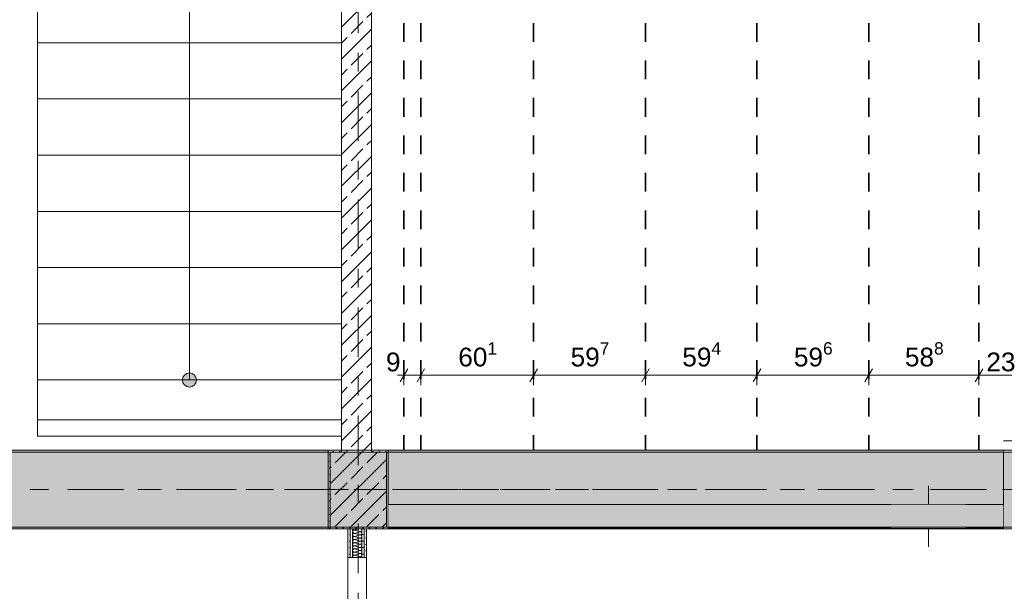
# Model space of a CAD drawing. Header units: metres. Extents: x -3.6 to 84.5, y -11 to 16.8.
# Tile 64 of 225: x 13.1 to 18.4, y 7.8 to 10.8. Entities that reach past the tile are written whole.
import ezdxf

# ---------------------------------------------------------------- set-up
doc = ezdxf.new("R2010")
doc.units = ezdxf.units.M
doc.header["$MEASUREMENT"] = 0
for name, pattern in [('Achse', [0.2, 0.1, -0.05, 0, -0.05]), ('Strichlinie doppelt', [0.546806, 0.264583, -0.105833, 0.070556, -0.105833]), ('Strichlinie eng', [0.115, 0.075, -0.04]), ('Wipeout_Contour', [1, 0, -1])]:
    doc.linetypes.add(name, pattern=pattern)
for name, color, linetype in [('155 - Bemaßung_ Beschriftung.Ausbau - Deckenelemente', 7, 'Continuous'), ('451 - Universal.Achsen Raster', 7, 'Continuous'), ('605 - Struktur.Wand Innen', 7, 'Continuous'), ('607 - Struktur.Stütze', 7, 'Continuous'), ('608 - Struktur.Träger', 7, 'Continuous'), ('610 - Struktur.Treppe_ Rampe', 7, 'Continuous'), ('Abbruch_605 - Struktur.Wand Innen', 7, 'Continuous'), ('Neubau_605 - Struktur.Wand Innen', 7, 'Continuous')]:
    doc.layers.add(name, color=color, linetype=linetype)
doc.styles.add('ERSTELLTER_STIL_2', font='txt')
doc.linetypes.add('Abbruch 1', pattern='A,0,[1,2022.0244.A_L5A-PL04.08_iB_Deckenelemente 1.OG1.Shx,S=0.001984,R=0,X=0,Y=0],-0.25,0', length=0.25)
doc.dimstyles.new('ERSTELLTER_STIL__1', dxfattribs={"dimtxt": 0.1, "dimasz": 0.0532, "dimexe": 0.18, "dimexo": 0.0625, "dimgap": 0, "dimtad": 1, "dimtih": 1, "dimtoh": 1, "dimzin": 0, "dimdsep": 46, "dimtxsty": 'ERSTELLTER_STIL_2', "dimblk": 'ARROWHEAD_2', "dimblk1": 'ARROWHEAD_2', "dimblk2": 'ARROWHEAD_2', "dimcen": 0.09, "dimse1": 1, "dimse2": 1, "dimclrd": 7, "dimclre": 7, "dimclrt": 7, "dimazin": 0, "dimtfac": 1, "dimtdec": 4, "dimtmove": 0, "dimatfit": 3, "dimfxl": 1, "dimtolj": 1, "dimtzin": 0, "dimarcsym": 0})
pattern_1 = [(45, (0, 0), (-0.08485281, 0.08485281), []), (45, (-0.04243, 0.04243), (-0.08485281, 0.08485281), [0.09, -0.03])]
pattern_2 = [(45, (0, 0), (-0.01767767, 0.01767767), [0, -0.025])]

# ---------------------------------------------------------------- blocks, each defined once
blk = doc.blocks.new('*X4')
at = {"layer": '605 - Struktur.Wand Innen', "color": 7, "linetype": 'Continuous', "lineweight": 5}
for p, q in [((14.9002, 8.09), (14.9006, 8.0885)), ((14.9006, 8.0885), (14.9014, 8.087)), ((14.9014, 8.087), (14.9024, 8.0858)), ((14.9024, 8.0858), (14.9037, 8.0847)), ((14.9083, 8.0833), (14.9349, 8.09)), ((14.9475, 8.0892), (14.9466, 8.09)), ((14.9486, 8.088), (14.9475, 8.0892)), ((14.9493, 8.0865), (14.9486, 8.088)), ((14.9498, 8.085), (14.9493, 8.0865)), ((14.9001, 8.0766), (14.9, 8.075)), ((14.9, 8.075), (14.9001, 8.0734)), ((14.9001, 8.06), (14.9, 8.0583)), ((14.9, 8.0583), (14.9001, 8.0567)), ((14.9001, 8.0433), (14.9, 8.0417)), ((14.9, 8.0417), (14.9001, 8.04)), ((14.9006, 8.0782), (14.9001, 8.0766)), ((14.9001, 8.0734), (14.9006, 8.0718)), ((14.9006, 8.0615), (14.9001, 8.06)), ((14.9001, 8.0567), (14.9006, 8.0551)), ((14.9006, 8.0449), (14.9001, 8.0433)), ((14.9001, 8.04), (14.9006, 8.0385)), ((14.9014, 8.0796), (14.9006, 8.0782)), ((14.9006, 8.0718), (14.9014, 8.0704)), ((14.9014, 8.063), (14.9006, 8.0615)), ((14.9006, 8.0551), (14.9014, 8.0537)), ((14.9014, 8.0463), (14.9006, 8.0449)), ((14.9006, 8.0385), (14.9014, 8.037)), ((14.9024, 8.0809), (14.9014, 8.0796)), ((14.9014, 8.0704), (14.9024, 8.0691)), ((14.9024, 8.0642), (14.9014, 8.063)), ((14.9014, 8.0537), (14.9024, 8.0524)), ((14.9024, 8.0476), (14.9014, 8.0463)), ((14.9014, 8.037), (14.9024, 8.0358)), ((14.9037, 8.0819), (14.9024, 8.0809)), ((14.9024, 8.0691), (14.9037, 8.0681)), ((14.9037, 8.0653), (14.9024, 8.0642)), ((14.9024, 8.0524), (14.9037, 8.0514)), ((14.9037, 8.0486), (14.9024, 8.0476)), ((14.9024, 8.0358), (14.9037, 8.0347)), ((14.9037, 8.0847), (14.9051, 8.084)), ((14.9051, 8.0827), (14.9037, 8.0819)), ((14.9037, 8.0681), (14.9051, 8.0673)), ((14.9051, 8.066), (14.9037, 8.0653)), ((14.9037, 8.0514), (14.9051, 8.0506)), ((14.9051, 8.0494), (14.9037, 8.0486)), ((14.9037, 8.0347), (14.9051, 8.034)), ((14.9051, 8.0327), (14.9037, 8.0319)), ((14.9051, 8.084), (14.9067, 8.0835)), ((14.9067, 8.0832), (14.9051, 8.0827)), ((14.9051, 8.0673), (14.9067, 8.0668)), ((14.9067, 8.0665), (14.9051, 8.066)), ((14.9051, 8.0506), (14.9067, 8.0502)), ((14.9067, 8.0498), (14.9051, 8.0494)), ((14.9051, 8.034), (14.9067, 8.0335)), ((14.9067, 8.0332), (14.9051, 8.0327)), ((14.9067, 8.0835), (14.9083, 8.0833)), ((14.9083, 8.0833), (14.9067, 8.0832)), ((14.9067, 8.0668), (14.9083, 8.0667)), ((14.9083, 8.0667), (14.9067, 8.0665)), ((14.9067, 8.0502), (14.9083, 8.05)), ((14.9083, 8.05), (14.9067, 8.0498)), ((14.9067, 8.0335), (14.9083, 8.0333)), ((14.9083, 8.0333), (14.9067, 8.0332)), ((14.9083, 8.0833), (14.9416, 8.075)), ((14.9083, 8.0667), (14.9416, 8.075)), ((14.9083, 8.0667), (14.9416, 8.0583)), ((14.9083, 8.05), (14.9416, 8.0583)), ((14.9083, 8.05), (14.9416, 8.0417)), ((14.9083, 8.0333), (14.9416, 8.0417)), ((14.9083, 8.0333), (14.9416, 8.025)), ((14.9416, 8.075), (14.9433, 8.0752)), ((14.9433, 8.0748), (14.9416, 8.075)), ((14.9416, 8.0583), (14.9433, 8.0585)), ((14.9433, 8.0582), (14.9416, 8.0583)), ((14.9416, 8.0417), (14.9433, 8.0418)), ((14.9433, 8.0415), (14.9416, 8.0417)), ((14.9433, 8.0752), (14.9448, 8.0756)), ((14.9448, 8.0744), (14.9433, 8.0748)), ((14.9433, 8.0585), (14.9448, 8.059)), ((14.9448, 8.0577), (14.9433, 8.0582)), ((14.9433, 8.0418), (14.9448, 8.0423)), ((14.9448, 8.041), (14.9433, 8.0415)), ((14.9448, 8.0756), (14.9463, 8.0764)), ((14.9463, 8.0736), (14.9448, 8.0744)), ((14.9448, 8.059), (14.9463, 8.0597)), ((14.9463, 8.0569), (14.9448, 8.0577)), ((14.9448, 8.0423), (14.9463, 8.0431)), ((14.9463, 8.0403), (14.9448, 8.041)), ((14.9463, 8.0764), (14.9475, 8.0774)), ((14.9475, 8.0726), (14.9463, 8.0736)), ((14.9463, 8.0597), (14.9475, 8.0608)), ((14.9475, 8.0559), (14.9463, 8.0569)), ((14.9463, 8.0431), (14.9475, 8.0441)), ((14.9475, 8.0392), (14.9463, 8.0403)), ((14.9475, 8.0774), (14.9486, 8.0787)), ((14.9486, 8.0713), (14.9475, 8.0726)), ((14.9475, 8.0608), (14.9486, 8.062)), ((14.9486, 8.0546), (14.9475, 8.0559)), ((14.9475, 8.0441), (14.9486, 8.0454)), ((14.9486, 8.038), (14.9475, 8.0392)), ((14.9486, 8.0787), (14.9493, 8.0801)), ((14.9493, 8.0699), (14.9486, 8.0713)), ((14.9486, 8.062), (14.9493, 8.0635)), ((14.9493, 8.0532), (14.9486, 8.0546)), ((14.9486, 8.0454), (14.9493, 8.0468)), ((14.9493, 8.0365), (14.9486, 8.038)), ((14.9493, 8.0801), (14.9498, 8.0817)), ((14.9498, 8.0683), (14.9493, 8.0699)), ((14.9493, 8.0635), (14.9498, 8.065)), ((14.9498, 8.0516), (14.9493, 8.0532)), ((14.9493, 8.0468), (14.9498, 8.0484)), ((14.9498, 8.035), (14.9493, 8.0365)), ((14.95, 8.0833), (14.9498, 8.085)), ((14.9498, 8.0817), (14.95, 8.0833)), ((14.95, 8.0667), (14.9498, 8.0683)), ((14.9498, 8.065), (14.95, 8.0667)), ((14.95, 8.05), (14.9498, 8.0516)), ((14.9498, 8.0484), (14.95, 8.05)), ((14.95, 8.0333), (14.9498, 8.035)), ((14.9498, 8.0317), (14.95, 8.0333)), ((14.9001, 8.0266), (14.9, 8.025)), ((14.9, 8.025), (14.9001, 8.0234)), ((14.9001, 8.01), (14.9, 8.0083)), ((14.9, 8.0083), (14.9001, 8.0067)), ((14.9001, 7.9933), (14.9, 7.9917)), ((14.9, 7.9917), (14.9001, 7.99)), ((14.9006, 8.0282), (14.9001, 8.0266)), ((14.9001, 8.0234), (14.9006, 8.0218)), ((14.9006, 8.0115), (14.9001, 8.01)), ((14.9001, 8.0067), (14.9006, 8.0051)), ((14.9006, 7.9949), (14.9001, 7.9933)), ((14.9001, 7.99), (14.9006, 7.9885)), ((14.9014, 8.0296), (14.9006, 8.0282)), ((14.9006, 8.0218), (14.9014, 8.0204)), ((14.9014, 8.013), (14.9006, 8.0115)), ((14.9006, 8.0051), (14.9014, 8.0037)), ((14.9014, 7.9963), (14.9006, 7.9949)), ((14.9006, 7.9885), (14.9014, 7.987)), ((14.9024, 8.0309), (14.9014, 8.0296)), ((14.9014, 8.0204), (14.9024, 8.0191)), ((14.9024, 8.0142), (14.9014, 8.013)), ((14.9014, 8.0037), (14.9024, 8.0024)), ((14.9024, 7.9976), (14.9014, 7.9963)), ((14.9014, 7.987), (14.9024, 7.9858)), ((14.9024, 7.9809), (14.9014, 7.9796)), ((14.9037, 8.0319), (14.9024, 8.0309)), ((14.9024, 8.0191), (14.9037, 8.0181)), ((14.9037, 8.0153), (14.9024, 8.0142)), ((14.9024, 8.0024), (14.9037, 8.0014)), ((14.9037, 7.9986), (14.9024, 7.9976)), ((14.9024, 7.9858), (14.9037, 7.9847)), ((14.9037, 7.9819), (14.9024, 7.9809)), ((14.9037, 8.0181), (14.9051, 8.0173)), ((14.9051, 8.016), (14.9037, 8.0153)), ((14.9037, 8.0014), (14.9051, 8.0006)), ((14.9051, 7.9994), (14.9037, 7.9986)), ((14.9037, 7.9847), (14.9051, 7.984)), ((14.9051, 7.9827), (14.9037, 7.9819)), ((14.9051, 8.0173), (14.9067, 8.0168)), ((14.9067, 8.0165), (14.9051, 8.016)), ((14.9051, 8.0006), (14.9067, 8.0002)), ((14.9067, 7.9998), (14.9051, 7.9994)), ((14.9051, 7.984), (14.9067, 7.9835)), ((14.9067, 7.9832), (14.9051, 7.9827)), ((14.9067, 8.0168), (14.9083, 8.0167)), ((14.9083, 8.0167), (14.9067, 8.0165)), ((14.9067, 8.0002), (14.9083, 8)), ((14.9083, 8), (14.9067, 7.9998)), ((14.9067, 7.9835), (14.9083, 7.9833)), ((14.9083, 7.9833), (14.9067, 7.9832)), ((14.9083, 8.0167), (14.9416, 8.025)), ((14.9083, 8.0167), (14.9416, 8.0083)), ((14.9083, 8), (14.9416, 8.0083)), ((14.9083, 8), (14.9416, 7.9917)), ((14.9083, 7.9833), (14.9416, 7.9917)), ((14.9083, 7.9833), (14.9416, 7.975)), ((14.9416, 8.025), (14.9433, 8.0252)), ((14.9433, 8.0248), (14.9416, 8.025)), ((14.9416, 8.0083), (14.9433, 8.0085)), ((14.9433, 8.0082), (14.9416, 8.0083)), ((14.9416, 7.9917), (14.9433, 7.9918)), ((14.9433, 7.9915), (14.9416, 7.9917)), ((14.9433, 8.0252), (14.9448, 8.0256)), ((14.9448, 8.0244), (14.9433, 8.0248)), ((14.9433, 8.0085), (14.9448, 8.009)), ((14.9448, 8.0077), (14.9433, 8.0082)), ((14.9433, 7.9918), (14.9448, 7.9923)), ((14.9448, 7.991), (14.9433, 7.9915)), ((14.9448, 8.0256), (14.9463, 8.0264)), ((14.9463, 8.0236), (14.9448, 8.0244)), ((14.9448, 8.009), (14.9463, 8.0097)), ((14.9463, 8.0069), (14.9448, 8.0077)), ((14.9448, 7.9923), (14.9463, 7.9931)), ((14.9463, 7.9903), (14.9448, 7.991)), ((14.9463, 8.0264), (14.9475, 8.0274)), ((14.9475, 8.0226), (14.9463, 8.0236)), ((14.9463, 8.0097), (14.9475, 8.0108)), ((14.9475, 8.0059), (14.9463, 8.0069)), ((14.9463, 7.9931), (14.9475, 7.9941)), ((14.9475, 7.9892), (14.9463, 7.9903)), ((14.9475, 8.0274), (14.9486, 8.0287)), ((14.9486, 8.0213), (14.9475, 8.0226)), ((14.9475, 8.0108), (14.9486, 8.012)), ((14.9486, 8.0046), (14.9475, 8.0059)), ((14.9475, 7.9941), (14.9486, 7.9954)), ((14.9486, 7.988), (14.9475, 7.9892)), ((14.9486, 8.0287), (14.9493, 8.0301)), ((14.9493, 8.0199), (14.9486, 8.0213)), ((14.9486, 8.012), (14.9493, 8.0135)), ((14.9493, 8.0032), (14.9486, 8.0046)), ((14.9486, 7.9954), (14.9493, 7.9968)), ((14.9493, 7.9865), (14.9486, 7.988)), ((14.9486, 7.9787), (14.9493, 7.9801)), ((14.9493, 8.0301), (14.9498, 8.0317)), ((14.9498, 8.0183), (14.9493, 8.0199)), ((14.9493, 8.0135), (14.9498, 8.015)), ((14.9498, 8.0016), (14.9493, 8.0032)), ((14.9493, 7.9968), (14.9498, 7.9984)), ((14.9498, 7.985), (14.9493, 7.9865)), ((14.9493, 7.9801), (14.9498, 7.9817)), ((14.95, 8.0167), (14.9498, 8.0183)), ((14.9498, 8.015), (14.95, 8.0167)), ((14.95, 8), (14.9498, 8.0016)), ((14.9498, 7.9984), (14.95, 8)), ((14.95, 7.9833), (14.9498, 7.985)), ((14.9498, 7.9817), (14.95, 7.9833)), ((14.9001, 7.9766), (14.9, 7.975)), ((14.9, 7.975), (14.9001, 7.9734)), ((14.9001, 7.96), (14.9, 7.9583)), ((14.9, 7.9583), (14.9001, 7.9567)), ((14.9001, 7.9433), (14.9, 7.9417)), ((14.9, 7.9417), (14.9001, 7.94)), ((14.9006, 7.9782), (14.9001, 7.9766)), ((14.9001, 7.9734), (14.9006, 7.9718)), ((14.9006, 7.9615), (14.9001, 7.96)), ((14.9001, 7.9567), (14.9006, 7.9551)), ((14.9006, 7.9449), (14.9001, 7.9433)), ((14.9001, 7.94), (14.9006, 7.9385)), ((14.9014, 7.9796), (14.9006, 7.9782)), ((14.9006, 7.9718), (14.9014, 7.9704)), ((14.9014, 7.963), (14.9006, 7.9615)), ((14.9006, 7.9551), (14.9014, 7.9537)), ((14.9014, 7.9463), (14.9006, 7.9449)), ((14.9006, 7.9385), (14.9011, 7.9375)), ((14.9014, 7.9704), (14.9024, 7.9691)), ((14.9024, 7.9642), (14.9014, 7.963)), ((14.9014, 7.9537), (14.9024, 7.9524)), ((14.9024, 7.9476), (14.9014, 7.9463)), ((14.9024, 7.9691), (14.9037, 7.9681)), ((14.9037, 7.9653), (14.9024, 7.9642)), ((14.9024, 7.9524), (14.9037, 7.9514)), ((14.9037, 7.9486), (14.9024, 7.9476)), ((14.9037, 7.9681), (14.9051, 7.9673)), ((14.9051, 7.966), (14.9037, 7.9653)), ((14.9037, 7.9514), (14.9051, 7.9506)), ((14.9051, 7.9494), (14.9037, 7.9486)), ((14.9051, 7.9673), (14.9067, 7.9668)), ((14.9067, 7.9665), (14.9051, 7.966)), ((14.9051, 7.9506), (14.9067, 7.9502)), ((14.9067, 7.9498), (14.9051, 7.9494)), ((14.9067, 7.9668), (14.9083, 7.9667)), ((14.9083, 7.9667), (14.9067, 7.9665)), ((14.9067, 7.9502), (14.9083, 7.95)), ((14.9083, 7.95), (14.9067, 7.9498)), ((14.9083, 7.9667), (14.9416, 7.975)), ((14.9083, 7.9667), (14.9416, 7.9583)), ((14.9083, 7.95), (14.9416, 7.9583)), ((14.9083, 7.95), (14.9416, 7.9417)), ((14.9249, 7.9375), (14.9416, 7.9417)), ((14.9416, 7.975), (14.9433, 7.9752)), ((14.9433, 7.9748), (14.9416, 7.975)), ((14.9416, 7.9583), (14.9433, 7.9585)), ((14.9433, 7.9582), (14.9416, 7.9583)), ((14.9416, 7.9417), (14.9433, 7.9418)), ((14.9433, 7.9415), (14.9416, 7.9417)), ((14.9433, 7.9752), (14.9448, 7.9756)), ((14.9448, 7.9744), (14.9433, 7.9748)), ((14.9433, 7.9585), (14.9448, 7.959)), ((14.9448, 7.9577), (14.9433, 7.9582)), ((14.9433, 7.9418), (14.9448, 7.9423)), ((14.9448, 7.941), (14.9433, 7.9415)), ((14.9448, 7.9756), (14.9463, 7.9764)), ((14.9463, 7.9736), (14.9448, 7.9744)), ((14.9448, 7.959), (14.9463, 7.9597)), ((14.9463, 7.9569), (14.9448, 7.9577)), ((14.9448, 7.9423), (14.9463, 7.9431)), ((14.9463, 7.9403), (14.9448, 7.941)), ((14.9463, 7.9764), (14.9475, 7.9774)), ((14.9475, 7.9726), (14.9463, 7.9736)), ((14.9463, 7.9597), (14.9475, 7.9608)), ((14.9475, 7.9559), (14.9463, 7.9569)), ((14.9463, 7.9431), (14.9475, 7.9441)), ((14.9475, 7.9392), (14.9463, 7.9403)), ((14.9475, 7.9774), (14.9486, 7.9787)), ((14.9486, 7.9713), (14.9475, 7.9726)), ((14.9475, 7.9608), (14.9486, 7.962)), ((14.9486, 7.9546), (14.9475, 7.9559)), ((14.9475, 7.9441), (14.9486, 7.9454)), ((14.9486, 7.938), (14.9475, 7.9392)), ((14.9493, 7.9699), (14.9486, 7.9713)), ((14.9486, 7.962), (14.9493, 7.9635)), ((14.9493, 7.9532), (14.9486, 7.9546)), ((14.9486, 7.9454), (14.9493, 7.9468)), ((14.9488, 7.9375), (14.9486, 7.938)), ((14.9498, 7.9683), (14.9493, 7.9699)), ((14.9493, 7.9635), (14.9498, 7.965)), ((14.9498, 7.9516), (14.9493, 7.9532)), ((14.9493, 7.9468), (14.9498, 7.9484)), ((14.95, 7.9667), (14.9498, 7.9683)), ((14.9498, 7.965), (14.95, 7.9667)), ((14.95, 7.95), (14.9498, 7.9516)), ((14.9498, 7.9484), (14.95, 7.95))]:
    blk.add_line(p, q, dxfattribs=at)
blk = doc.blocks.new('*D232')
at = {"layer": '155 - Bemaßung_ Beschriftung.Ausbau - Deckenelemente', "color": 7, "linetype": 'Continuous', "lineweight": 5}
for p, q in [((15.1942, 8.945), (15.1538, 8.875)), ((15.174, 8.8575), (15.174, 8.9625)), ((15.2842, 8.945), (15.2438, 8.875)), ((15.264, 8.8575), (15.264, 8.9625)), ((15.1397, 8.91), (15.174, 8.91)), ((15.174, 8.91), (15.264, 8.91))]:
    blk.add_line(p, q, dxfattribs=at)
at = {"layer": '155 - Bemaßung_ Beschriftung.Ausbau - Deckenelemente', "color": 7, "lineweight": 5, "insert": (15.0779, 8.93), "char_height": 0.1, "attachment_point": 7, "style": 'ERSTELLTER_STIL_2'}
blk.add_mtext('\\A1;{\\pql;\\fArial|b0|i0|c0|p38;9}', dxfattribs=at)
blk = doc.blocks.new('ARROWHEAD_2')
at = {"color": 0, "linetype": 'Continuous', "lineweight": 0}
for p, q in [((0, 0), (-1, 0)), ((-0.378, -0.655), (0.378, 0.655))]:
    blk.add_line(p, q, dxfattribs=at)
blk = doc.blocks.new('*D233')
at = {"layer": '155 - Bemaßung_ Beschriftung.Ausbau - Deckenelemente', "color": 7, "linetype": 'Continuous', "lineweight": 5}
for p, q in [((15.2842, 8.945), (15.2438, 8.875)), ((15.264, 8.8575), (15.264, 8.9625)), ((15.8852, 8.945), (15.8448, 8.875)), ((15.865, 8.8575), (15.865, 8.9625)), ((15.264, 8.91), (15.865, 8.91))]:
    blk.add_line(p, q, dxfattribs=at)
at = {"layer": '155 - Bemaßung_ Beschriftung.Ausbau - Deckenelemente', "color": 7, "lineweight": 5, "insert": (15.4635, 8.9283), "char_height": 0.1, "attachment_point": 7, "style": 'ERSTELLTER_STIL_2'}
blk.add_mtext('\\A1;{\\pql;\\fArial|b0|i0|c0|p38;60\\fArial|b0|i0|c0|p38;\\A1{\\H.66x;\\S1^  ;}}', dxfattribs=at)
blk = doc.blocks.new('*D234')
at = {"layer": '155 - Bemaßung_ Beschriftung.Ausbau - Deckenelemente', "color": 7, "linetype": 'Continuous', "lineweight": 5}
for p, q in [((15.8852, 8.945), (15.8448, 8.875)), ((15.865, 8.8575), (15.865, 8.9625)), ((16.4822, 8.945), (16.4418, 8.875)), ((16.462, 8.8575), (16.462, 8.9625)), ((15.865, 8.91), (16.462, 8.91))]:
    blk.add_line(p, q, dxfattribs=at)
at = {"layer": '155 - Bemaßung_ Beschriftung.Ausbau - Deckenelemente', "color": 7, "lineweight": 5, "insert": (16.0625, 8.9283), "char_height": 0.1, "attachment_point": 7, "style": 'ERSTELLTER_STIL_2'}
blk.add_mtext('\\A1;{\\pql;\\fArial|b0|i0|c0|p38;59\\fArial|b0|i0|c0|p38;\\A1{\\H.66x;\\S7^  ;}}', dxfattribs=at)
blk = doc.blocks.new('*D235')
at = {"layer": '155 - Bemaßung_ Beschriftung.Ausbau - Deckenelemente', "color": 7, "linetype": 'Continuous', "lineweight": 5}
for p, q in [((16.4822, 8.945), (16.4418, 8.875)), ((16.462, 8.8575), (16.462, 8.9625)), ((17.0762, 8.945), (17.0358, 8.875)), ((17.056, 8.8575), (17.056, 8.9625)), ((16.462, 8.91), (17.056, 8.91))]:
    blk.add_line(p, q, dxfattribs=at)
at = {"layer": '155 - Bemaßung_ Beschriftung.Ausbau - Deckenelemente', "color": 7, "lineweight": 5, "insert": (16.658, 8.9283), "char_height": 0.1, "attachment_point": 7, "style": 'ERSTELLTER_STIL_2'}
blk.add_mtext('\\A1;{\\pql;\\fArial|b0|i0|c0|p38;59\\fArial|b0|i0|c0|p38;\\A1{\\H.66x;\\S4^  ;}}', dxfattribs=at)
blk = doc.blocks.new('*D236')
at = {"layer": '155 - Bemaßung_ Beschriftung.Ausbau - Deckenelemente', "color": 7, "linetype": 'Continuous', "lineweight": 5}
for p, q in [((17.0762, 8.945), (17.0358, 8.875)), ((17.056, 8.8575), (17.056, 8.9625)), ((17.6722, 8.945), (17.6318, 8.875)), ((17.652, 8.8575), (17.652, 8.9625)), ((17.056, 8.91), (17.652, 8.91))]:
    blk.add_line(p, q, dxfattribs=at)
at = {"layer": '155 - Bemaßung_ Beschriftung.Ausbau - Deckenelemente', "color": 7, "lineweight": 5, "insert": (17.253, 8.9283), "char_height": 0.1, "attachment_point": 7, "style": 'ERSTELLTER_STIL_2'}
blk.add_mtext('\\A1;{\\pql;\\fArial|b0|i0|c0|p38;59\\fArial|b0|i0|c0|p38;\\A1{\\H.66x;\\S6^  ;}}', dxfattribs=at)
blk = doc.blocks.new('*D237')
at = {"layer": '155 - Bemaßung_ Beschriftung.Ausbau - Deckenelemente', "color": 7, "linetype": 'Continuous', "lineweight": 5}
for p, q in [((17.6722, 8.945), (17.6318, 8.875)), ((17.652, 8.8575), (17.652, 8.9625)), ((18.2602, 8.945), (18.2198, 8.875)), ((18.24, 8.8575), (18.24, 8.9625)), ((17.652, 8.91), (18.24, 8.91))]:
    blk.add_line(p, q, dxfattribs=at)
at = {"layer": '155 - Bemaßung_ Beschriftung.Ausbau - Deckenelemente', "color": 7, "lineweight": 5, "insert": (17.845, 8.9283), "char_height": 0.1, "attachment_point": 7, "style": 'ERSTELLTER_STIL_2'}
blk.add_mtext('\\A1;{\\pql;\\fArial|b0|i0|c0|p38;58\\fArial|b0|i0|c0|p38;\\A1{\\H.66x;\\S8^  ;}}', dxfattribs=at)
blk = doc.blocks.new('*D238')
at = {"layer": '155 - Bemaßung_ Beschriftung.Ausbau - Deckenelemente', "color": 7, "linetype": 'Continuous', "lineweight": 5}
for p, q in [((18.2602, 8.945), (18.2198, 8.875)), ((18.24, 8.8575), (18.24, 8.9625)), ((18.4498, 8.875), (18.4902, 8.945)), ((18.47, 8.8575), (18.47, 8.9625)), ((18.24, 8.91), (18.47, 8.91)), ((18.47, 8.91), (18.5042, 8.91))]:
    blk.add_line(p, q, dxfattribs=at)
at = {"layer": '155 - Bemaßung_ Beschriftung.Ausbau - Deckenelemente', "color": 7, "lineweight": 5, "insert": (18.2791, 8.93), "char_height": 0.1, "attachment_point": 7, "style": 'ERSTELLTER_STIL_2'}
blk.add_mtext('\\A1;{\\pql;\\fArial|b0|i0|c0|p38;23}', dxfattribs=at)

msp = doc.modelspace()

# ---------------------------------------------------------------- hatches: boundary and pattern name
at = {"layer": '605 - Struktur.Wand Innen', "linetype": 'Continuous', "lineweight": 0, "true_color": 0x000000}
h = msp.add_hatch(dxfattribs=at)
h.set_pattern_fill('Beton__Stahlbeton_0001', color=18, style=0, pattern_type=2)
h.set_pattern_definition(pattern_1)
h.paths.add_polyline_path([(15, 13), (14.84, 13), (14.84, 8.5), (15, 8.5)])
h = msp.add_hatch(dxfattribs=at)
h.set_pattern_fill('Gips_0001', color=18, style=0, pattern_type=2)
h.set_pattern_definition(pattern_2)
h.paths.add_polyline_path([(14.8875, 8.09), (14.875, 8.09), (14.875, 7.9375), (14.8875, 7.9375)])
h = msp.add_hatch(dxfattribs=at)
h.set_pattern_fill('Gips_0001', color=18, style=0, pattern_type=2)
h.set_pattern_definition(pattern_2)
h.paths.add_polyline_path([(14.8875, 8.09), (14.8875, 7.9375), (14.9, 7.9375), (14.9, 8.09)])
h = msp.add_hatch(dxfattribs=at)
h.set_pattern_fill('Gips_0001', color=18, style=0, pattern_type=2)
h.set_pattern_definition(pattern_2)
h.paths.add_polyline_path([(14.95, 8.09), (14.95, 7.9375), (14.9625, 7.9375), (14.9625, 8.09)])
h = msp.add_hatch(dxfattribs=at)
h.set_pattern_fill('Gips_0001', color=18, style=0, pattern_type=2)
h.set_pattern_definition(pattern_2)
h.paths.add_polyline_path([(14.9625, 8.09), (14.9625, 7.9375), (14.975, 7.9375), (14.975, 8.09)])
at = {"layer": '607 - Struktur.Stütze', "linetype": 'Continuous', "lineweight": 0, "true_color": 0x000000}
h = msp.add_hatch(dxfattribs=at)
h.set_pattern_fill('Gips_0001', color=18, style=0, pattern_type=2)
h.set_pattern_definition(pattern_2)
h.paths.add_polyline_path([(14.77, 8.09), (15.09, 8.09), (15.09, 8.51), (15, 8.51), (15, 8.5), (15.08, 8.5), (15.08, 8.1), (14.78, 8.1), (14.78, 8.5), (14.84, 8.5), (14.84, 8.51), (14.77, 8.51)])
h = msp.add_hatch(dxfattribs=at)
h.set_pattern_fill('Gips_0001', color=18, style=0, pattern_type=2)
h.set_pattern_definition(pattern_2)
h.paths.add_polyline_path([(18.37, 8.51), (18.37, 8.09), (18.69, 8.09), (18.69, 8.51), (18.6, 8.51), (18.6, 8.5), (18.68, 8.5), (18.68, 8.1), (18.38, 8.1), (18.38, 8.5), (18.47, 8.5), (18.47, 8.51)])
h = msp.add_hatch(dxfattribs=at)
h.set_pattern_fill('Beton__Stahlbeton_0001', color=18, style=0, pattern_type=2)
h.set_pattern_definition(pattern_1)
h.paths.add_polyline_path([(14.78, 8.1), (15.08, 8.1), (15.08, 8.5), (14.78, 8.5)])
at = {"layer": '608 - Struktur.Träger', "linetype": 'Continuous', "lineweight": 0, "true_color": 0x000000}
h = msp.add_hatch(dxfattribs=at)
h.set_pattern_fill('Gips_0001', color=18, style=0, pattern_type=2)
h.set_pattern_definition(pattern_2)
h.paths.add_polyline_path([(14.77, 8.51), (11.49, 8.51), (11.49, 8.5), (14.77, 8.5)])
h = msp.add_hatch(dxfattribs=at)
h.set_pattern_fill('Gips_0001', color=18, style=0, pattern_type=2)
h.set_pattern_definition(pattern_2)
h.paths.add_polyline_path([(15.09, 8.51), (15.09, 8.5), (18.37, 8.5), (18.37, 8.51)])
h = msp.add_hatch(dxfattribs=at)
h.set_pattern_fill('Gips_0001', color=18, style=0, pattern_type=2)
h.set_pattern_definition(pattern_2)
h.paths.add_polyline_path([(14.77, 8.1), (11.49, 8.1), (11.49, 8.09), (14.77, 8.09)])
at = {"layer": '610 - Struktur.Treppe_ Rampe', "linetype": 'Continuous', "lineweight": 0, "true_color": 0x000000}
msp.add_hatch(color=18, dxfattribs=at).paths.add_polyline_path([(14.0675, 8.885, 1), (13.9925, 8.885, 1)])
at = {"layer": 'Neubau_605 - Struktur.Wand Innen', "linetype": 'Continuous', "lineweight": 0, "true_color": 0x000000}
for points in [[(18.17, 8.22), (17.77, 8.22), (17.97, 8.1575)], [(17.77, 8.095), (18.17, 8.095), (17.97, 8.1575)]]:
    msp.add_hatch(color=18, dxfattribs=at).paths.add_polyline_path(points)

# ---------------------------------------------------------------- linework, layer by layer
at = {"layer": '155 - Bemaßung_ Beschriftung.Ausbau - Deckenelemente', "color": 7, "linetype": 'Achse', "lineweight": 35}
for p, q in [((15.174, 12.99), (15.174, 8.51)), ((15.264, 12.99), (15.264, 8.51)), ((15.865, 12.99), (15.865, 8.51)), ((16.462, 12.99), (16.462, 8.51)), ((17.056, 12.99), (17.056, 8.51)), ((17.652, 12.99), (17.652, 8.51)), ((18.24, 12.99), (18.24, 8.51))]:
    msp.add_line(p, q, dxfattribs=at)
at = {"layer": '451 - Universal.Achsen Raster', "color": 160, "linetype": 'Strichlinie doppelt', "lineweight": 9, "true_color": 0x3232ff}
for p, q in [((14.93, -10.585), (14.93, 16.355)), ((64.935, 8.3), (-3.175, 8.3))]:
    msp.add_line(p, q, dxfattribs=at)
at = {"layer": '605 - Struktur.Wand Innen', "color": 7, "linetype": 'Continuous', "lineweight": 5}
for p, q in [((14.8875, 8.09), (14.8875, 7.9375)), ((14.9, 8.09), (14.9, 7.9375)), ((14.95, 7.9375), (14.95, 8.09)), ((14.9625, 7.9375), (14.9625, 8.09)), ((14.875, 7.9375), (14.8875, 7.9375)), ((14.8875, 7.9375), (14.9, 7.9375)), ((14.9, 7.9375), (14.95, 7.9375)), ((14.95, 7.9375), (14.9625, 7.9375)), ((14.9625, 7.9375), (14.975, 7.9375))]:
    msp.add_line(p, q, dxfattribs=at)
at = {"layer": '605 - Struktur.Wand Innen', "color": 7, "linetype": 'Continuous', "lineweight": 13}
for p, q in [((14.875, 7.9375), (14.875, 6.0875)), ((14.975, 6.0875), (14.975, 7.9375))]:
    msp.add_line(p, q, dxfattribs=at)
at = {"layer": '605 - Struktur.Wand Innen', "color": 7, "linetype": 'Continuous', "lineweight": 18, "flags": 128}
for points in [[(14.84, 13), (14.84, 8.5)], [(15, 8.5), (15, 13)]]:
    msp.add_lwpolyline(points, dxfattribs=at)
at = {"layer": '605 - Struktur.Wand Innen', "color": 7, "linetype": 'Continuous', "lineweight": 13, "flags": 128}
for points in [[(18.17, 8.22), (17.77, 8.22)], [(17.77, 8.095), (18.17, 8.095)]]:
    msp.add_lwpolyline(points, dxfattribs=at)
at = {"layer": '605 - Struktur.Wand Innen', "color": 7, "linetype": 'Continuous', "lineweight": 5, "flags": 128}
for points in [[(14.875, 8.09), (14.875, 7.9375)], [(14.975, 7.9375), (14.975, 8.09)]]:
    msp.add_lwpolyline(points, dxfattribs=at)
at = {"layer": '607 - Struktur.Stütze', "color": 7, "linetype": 'Continuous', "lineweight": 5, "flags": 128}
for points in [[(14.84, 8.51), (14.77, 8.51), (14.77, 8.09), (15.09, 8.09), (15.09, 8.51), (15, 8.51)], [(18.47, 8.51), (18.37, 8.51), (18.37, 8.09), (18.69, 8.09), (18.69, 8.51), (18.6, 8.51)]]:
    msp.add_lwpolyline(points, dxfattribs=at)
at = {"layer": '607 - Struktur.Stütze', "color": 7, "linetype": 'Continuous', "lineweight": 13, "flags": 128}
msp.add_lwpolyline([(14.78, 8.1), (15.08, 8.1), (15.08, 8.5), (14.78, 8.5)], close=True, dxfattribs=at)
at = {"layer": '608 - Struktur.Träger', "color": 7, "linetype": 'Continuous', "lineweight": 13}
for p, q in [((0.38, 8.51), (61.88, 8.51)), ((14.77, 8.5), (11.49, 8.5)), ((15.09, 8.5), (14.77, 8.5)), ((18.37, 8.5), (15.09, 8.5)), ((18.69, 8.5), (18.37, 8.5))]:
    msp.add_line(p, q, dxfattribs=at)
at = {"layer": '608 - Struktur.Träger', "color": 7, "linetype": 'Continuous', "lineweight": 5}
for p, q in [((14.77, 8.51), (11.49, 8.51)), ((14.77, 8.51), (14.77, 8.5)), ((15.09, 8.51), (15.09, 8.5)), ((18.37, 8.51), (15.09, 8.51)), ((18.37, 8.51), (18.37, 8.5)), ((14.77, 8.09), (11.49, 8.09)), ((14.77, 8.1), (14.77, 8.09))]:
    msp.add_line(p, q, dxfattribs=at)
at = {"layer": '608 - Struktur.Träger', "color": 7, "linetype": 'Achse', "lineweight": 9}
msp.add_line((0.38, 8.3), (61.88, 8.3), dxfattribs=at)
at = {"layer": '610 - Struktur.Treppe_ Rampe', "color": 7, "linetype": 'Continuous', "lineweight": 13}
for p, q in [((13.22, 11.885), (13.22, 8.885)), ((14.84, 8.885), (14.84, 11.885)), ((13.22, 8.885), (13.22, 8.585)), ((14.84, 8.585), (14.84, 8.885)), ((13.22, 8.6722), (14.84, 8.6722)), ((13.22, 8.585), (14.84, 8.585))]:
    msp.add_line(p, q, dxfattribs=at)
at = {"layer": '610 - Struktur.Treppe_ Rampe', "color": 7, "linetype": 'Continuous', "lineweight": 18}
for p, q in [((14.03, 9.185), (14.03, 11.885)), ((13.22, 10.985), (13.22, 10.685)), ((14.84, 10.685), (14.84, 10.985)), ((14.84, 10.685), (13.22, 10.685)), ((13.22, 10.685), (13.22, 10.385)), ((13.22, 10.685), (14.84, 10.685)), ((14.84, 10.385), (14.84, 10.685)), ((14.84, 10.385), (13.22, 10.385)), ((13.22, 10.385), (13.22, 10.085)), ((13.22, 10.385), (14.84, 10.385)), ((14.84, 10.085), (14.84, 10.385)), ((14.84, 10.085), (13.22, 10.085)), ((13.22, 10.085), (13.22, 9.785)), ((13.22, 10.085), (14.84, 10.085)), ((14.84, 9.785), (14.84, 10.085)), ((14.84, 9.785), (13.22, 9.785)), ((13.22, 9.785), (13.22, 9.485)), ((13.22, 9.785), (14.84, 9.785)), ((14.84, 9.485), (14.84, 9.785)), ((14.84, 9.485), (13.22, 9.485)), ((13.22, 9.485), (13.22, 9.185)), ((13.22, 9.485), (14.84, 9.485)), ((14.84, 9.185), (14.84, 9.485)), ((14.84, 9.185), (13.22, 9.185)), ((13.22, 9.185), (13.22, 8.885)), ((13.22, 9.185), (14.84, 9.185)), ((14.03, 8.885), (14.03, 9.185)), ((14.84, 8.885), (14.84, 9.185)), ((13.22, 8.885), (14.84, 8.885))]:
    msp.add_line(p, q, dxfattribs=at)
at = {"layer": '610 - Struktur.Treppe_ Rampe', "color": 7, "linetype": 'Continuous', "lineweight": 18, "flags": 128}
msp.add_lwpolyline([(14.0675, 8.885, 1), (13.9925, 8.885, 1)], format="xyb", close=True, dxfattribs=at)
at = {"layer": 'Abbruch_605 - Struktur.Wand Innen', "color": 160, "linetype": 'Abbruch 1', "lineweight": 5, "true_color": 0x3232ff}
for p, q in [((18.37, 8.56), (18.7, 8.56)), ((18.37, 8.56), (18.7, 8.56)), ((17.97, 7.995), (17.97, 8.32))]:
    msp.add_line(p, q, dxfattribs=at)
at = {"layer": 'Abbruch_605 - Struktur.Wand Innen', "color": 7, "linetype": 'Abbruch 1', "lineweight": 13}
for p, q in [((17.77, 8.22), (17.77, 8.095)), ((18.17, 8.095), (18.17, 8.22))]:
    msp.add_line(p, q, dxfattribs=at)
at = {"layer": 'Neubau_605 - Struktur.Wand Innen', "color": 1, "linetype": 'Strichlinie eng', "lineweight": 9}
for p, q in [((18.17, 8.095), (17.77, 8.22)), ((17.77, 8.095), (18.17, 8.22))]:
    msp.add_line(p, q, dxfattribs=at)

# ---------------------------------------------------------------- block references
at = {"layer": '605 - Struktur.Wand Innen', "color": 7, "lineweight": 18}
msp.add_blockref('*X4', (0, 0), dxfattribs=at)

# ---------------------------------------------------------------- dimensions: what is measured, and where the dimension line sits
at = {"layer": '155 - Bemaßung_ Beschriftung.Ausbau - Deckenelemente', "color": 7, "linetype": 'Continuous', "lineweight": 5}
for base, p1, p2, picture, middle in [((18.47, 8.91), (18.24, 8.51), (18.47, 10.75), '*D238', (18.3553, 8.98)), ((15.865, 8.91), (15.264, 8.51), (15.865, 8.51), '*D233', (15.6748, 8.98)), ((16.462, 8.91), (15.865, 8.51), (16.462, 8.51), '*D234', (16.2738, 8.98)), ((17.056, 8.91), (16.462, 8.51), (17.056, 8.51), '*D235', (16.8693, 8.98)), ((17.652, 8.91), (17.056, 8.51), (17.652, 8.51), '*D236', (17.4643, 8.98)), ((18.24, 8.91), (17.652, 8.51), (18.24, 8.51), '*D237', (18.0563, 8.98)), ((15.264, 8.91), (15.174, 8.51), (15.264, 8.51), '*D232', (15.116, 8.98))]:
    dim = msp.add_linear_dim(base=base, p1=p1, p2=p2, dimstyle='ERSTELLTER_STIL__1', dxfattribs=at)
    dim.commit()
    dim.dimension.update_dxf_attribs({"geometry": picture, "text_midpoint": middle, "dimtype": 160})

# ---------------------------------------------------------------- next in the draw order: wipeouts: each hides what was drawn before it
at = {"color": 254, "linetype": 'Wipeout_Contour', "lineweight": 0, "ltscale": 74.462097}
msp.add_wipeout([(15.09, 8.095), (18.37, 8.095), (18.37, 8.22), (15.09, 8.22)], dxfattribs=at).dxf.layer = '605 - Struktur.Wand Innen'

# ---------------------------------------------------------------- next in the draw order: hatches: boundary and pattern name
at = {"layer": '608 - Struktur.Träger', "linetype": 'Continuous', "lineweight": 0, "true_color": 0x000000}
h = msp.add_hatch(dxfattribs=at)
h.set_pattern_fill('Beton__Stahlbeton_0001', color=18, style=0, pattern_type=2)
h.set_pattern_definition(pattern_1)
h.paths.add_polyline_path([(0.69, 8.5), (0.38, 8.5), (0.38, 8.1), (0.69, 8.1), (7.57, 8.1), (7.89, 8.1), (11.17, 8.1), (11.49, 8.1), (14.77, 8.1), (15.09, 8.1), (18.37, 8.1), (18.69, 8.1), (25.57, 8.1), (25.89, 8.1), (29.25, 8.1), (29.39, 8.1), (32.77, 8.1), (33.09, 8.1), (36.47, 8.1), (36.59, 8.1), (39.97, 8.1), (40.29, 8.1), (47.17, 8.1), (47.49, 8.1), (50.77, 8.1), (51.09, 8.1), (54.37, 8.1), (54.69, 8.1), (61.57, 8.1), (61.88, 8.1), (61.88, 8.5), (61.57, 8.5), (58.195, 8.5), (58.05, 8.5), (54.69, 8.5), (54.37, 8.5), (51.09, 8.5), (50.77, 8.5), (47.49, 8.5), (47.17, 8.5), (40.29, 8.5), (39.97, 8.5), (36.59, 8.5), (36.47, 8.5), (33.09, 8.5), (32.77, 8.5), (29.39, 8.5), (29.25, 8.5), (25.89, 8.5), (25.57, 8.5), (22.2, 8.5), (22.05, 8.5), (18.69, 8.5), (18.37, 8.5), (15.09, 8.5), (14.77, 8.5), (11.49, 8.5), (11.17, 8.5), (7.89, 8.5), (7.57, 8.5)])
h = msp.add_hatch(dxfattribs=at)
h.set_pattern_fill('Gips_0001', color=18, style=0, pattern_type=2)
h.set_pattern_definition(pattern_2)
h.paths.add_polyline_path([(18.37, 8.1), (15.09, 8.1), (15.09, 8.09), (18.37, 8.09)])

# ---------------------------------------------------------------- next in the draw order: linework, layer by layer
at = {"layer": '605 - Struktur.Wand Innen', "color": 7, "linetype": 'Continuous', "lineweight": 13, "flags": 128}
for points in [[(17.77, 8.22), (15.09, 8.22)], [(18.37, 8.22), (18.17, 8.22)], [(15.09, 8.095), (17.77, 8.095)], [(18.17, 8.095), (18.37, 8.095)]]:
    msp.add_lwpolyline(points, dxfattribs=at)
at = {"layer": '608 - Struktur.Träger', "color": 7, "linetype": 'Continuous', "lineweight": 13}
msp.add_line((0.38, 8.09), (61.88, 8.09), dxfattribs=at)
at = {"layer": '608 - Struktur.Träger', "color": 7, "linetype": 'Continuous', "lineweight": 5}
for p, q in [((15.09, 8.1), (15.09, 8.09)), ((18.37, 8.09), (15.09, 8.09)), ((18.37, 8.1), (18.37, 8.09))]:
    msp.add_line(p, q, dxfattribs=at)
at = {"layer": '608 - Struktur.Träger', "color": 7, "linetype": 'Continuous', "lineweight": 13, "flags": 128}
msp.add_lwpolyline([(18.69, 8.1), (18.37, 8.1), (15.09, 8.1), (14.77, 8.1), (11.49, 8.1), (11.17, 8.1), (7.89, 8.1), (7.57, 8.1), (0.69, 8.1), (0.38, 8.1)], dxfattribs=at)

doc.saveas('drawing.dxf')
